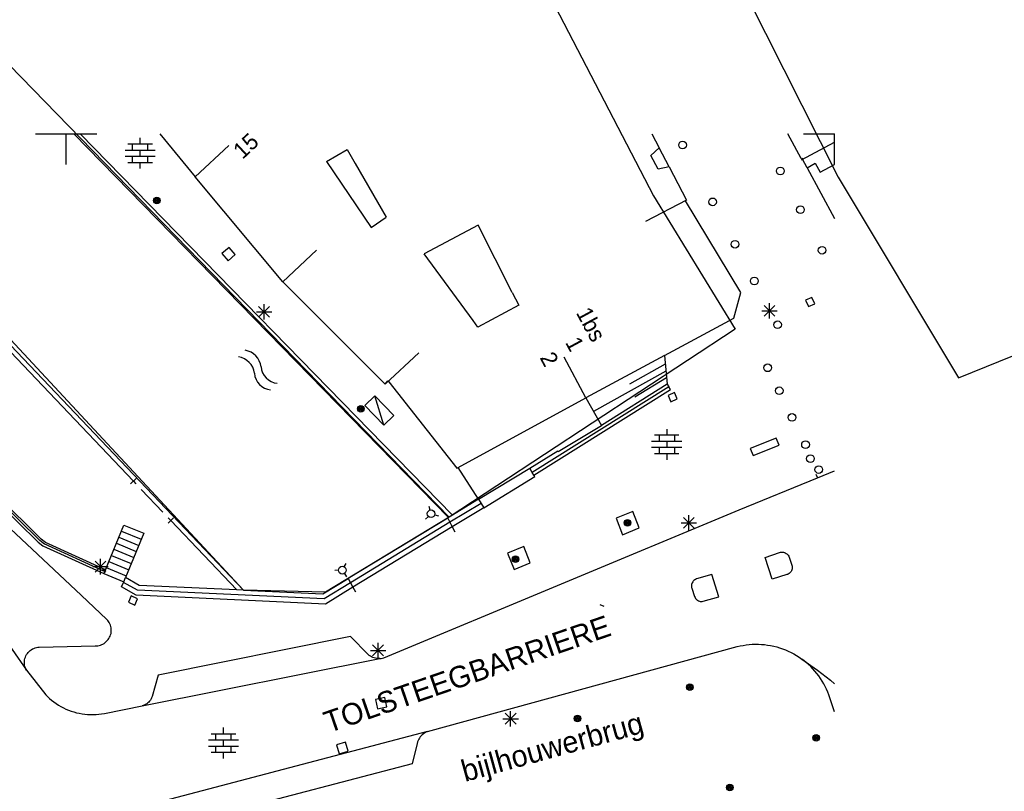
# Model space of a CAD drawing. Header units: millimetres. Extents: x 135944 to 142000, y 454200 to 456692.
# Tile 8 of 185: x 136897 to 136961, y 454857 to 454907. Entities that reach past the tile are written whole.
import ezdxf
from ezdxf.enums import TextEntityAlignment as Align

# ---------------------------------------------------------------- set-up
doc = ezdxf.new("R2010")
doc.units = ezdxf.units.MM
doc.layers.get('0').update_dxf_attribs({"color": 251})
doc.layers.add('TotaalGBKN2013X$0$Contouren', color=251, linetype='Continuous')
doc.styles.add('TotaalGBKN2013X$0$GBKN binnenstad 2009$0$Standard', font='txt')

msp = doc.modelspace()

# ---------------------------------------------------------------- linework, layer by layer
for p, q in [((136898, 454900), (136900, 454900)), ((136900, 454900), (136902, 454900)), ((136900, 454898), (136900, 454900)), ((136924.89, 454875.022), (136900.503, 454900)), ((136900.923, 454900), (136925.154, 454875.182)), ((136904.815, 454899.329), (136904.815, 454899.729)), ((136906.095, 454900), (136908.391, 454897.185)), ((136938.117, 454900), (136938.592, 454899.085)), ((136947.831, 454898.374), (136946.961, 454900)), ((136948, 454900), (136950, 454900)), ((136950, 454898), (136950, 454900)), ((136904.015, 454899.329), (136905.615, 454899.329)), ((136904.315, 454898.929), (136904.315, 454899.329)), ((136905.315, 454898.929), (136905.315, 454899.329)), ((136908.391, 454897.185), (136910.581, 454899.236)), ((136938.064, 454898.587), (136938.592, 454899.085)), ((136939.238, 454897.841), (136938.592, 454899.085)), ((136947.867, 454898.306), (136950, 454899.439)), ((136903.835, 454898.929), (136905.795, 454898.929)), ((136903.835, 454898.529), (136905.795, 454898.529)), ((136904.315, 454898.129), (136904.315, 454898.529)), ((136904.815, 454898.529), (136904.815, 454898.929)), ((136905.315, 454898.129), (136905.315, 454898.529)), ((136916.954, 454898.181), (136918.281, 454898.969)), ((136918.281, 454898.969), (136918.809, 454898.054)), ((136938.524, 454897.699), (136938.064, 454898.587)), ((136904.015, 454898.129), (136905.615, 454898.129)), ((136904.815, 454897.729), (136904.815, 454898.129)), ((136916.954, 454898.181), (136919.858, 454893.889)), ((136918.809, 454898.054), (136920.824, 454894.559)), ((136939.238, 454897.841), (136938.524, 454897.699)), ((136939.238, 454897.841), (136940.365, 454895.668)), ((136947.831, 454898.374), (136947.892, 454898.407)), ((136947.892, 454898.407), (136947.928, 454898.34)), ((136948.227, 454897.787), (136947.928, 454898.34)), ((136948.227, 454897.787), (136948.757, 454898.072)), ((136948.227, 454897.787), (136950, 454894.485)), ((136948.757, 454898.072), (136949.066, 454897.497)), ((136949.066, 454897.497), (136950, 454897.999)), ((136914.112, 454890.36), (136908.391, 454897.185)), ((136940.365, 454895.668), (136937.708, 454894.277)), ((136940.365, 454895.668), (136940.312, 454895.639)), ((136943.919, 454889.667), (136940.312, 454895.639)), ((136919.858, 454893.889), (136920.824, 454894.559)), ((136926.808, 454894.049), (136923.309, 454892.172)), ((136929.037, 454889.671), (136926.808, 454894.049)), ((136910.602, 454892.6), (136910.134, 454892.194)), ((136910.134, 454892.194), (136910.54, 454891.726)), ((136910.54, 454891.726), (136911.008, 454892.132)), ((136911.008, 454892.132), (136910.602, 454892.6)), ((136914.112, 454890.36), (136916.302, 454892.411)), ((136926.487, 454887.839), (136923.309, 454892.172)), ((136920.771, 454883.69), (136914.112, 454890.36)), ((136911.541, 454870.289), (136893.201, 454889.567)), ((136929.037, 454889.671), (136929.462, 454888.835)), ((136943.46, 454887.995), (136943.919, 454889.667)), ((136904.375, 454877.387), (136892.981, 454889.362)), ((136912.881, 454887.908), (136912.881, 454888.908)), ((136929.462, 454888.835), (136926.798, 454887.414)), ((136945.427, 454888.118), (136946.135, 454888.826)), ((136946.135, 454888.118), (136945.427, 454888.826)), ((136945.781, 454887.972), (136945.781, 454888.972)), ((136948.543, 454889.343), (136948.131, 454889.163)), ((136948.131, 454889.163), (136948.311, 454888.751)), ((136948.311, 454888.751), (136948.723, 454888.931)), ((136948.723, 454888.931), (136948.543, 454889.343)), ((136912.381, 454888.408), (136913.381, 454888.408)), ((136912.527, 454888.054), (136913.235, 454888.762)), ((136913.235, 454888.054), (136912.527, 454888.762)), ((136945.281, 454888.472), (136946.281, 454888.472)), ((136926.798, 454887.414), (136926.487, 454887.839)), ((136938.933, 454885.557), (136943.46, 454887.995)), ((136920.771, 454883.69), (136922.961, 454885.741)), ((136933.83, 454882.81), (136932.408, 454885.452)), ((136938.933, 454885.557), (136933.83, 454882.81)), ((136938.99, 454884.997), (136936.667, 454883.698)), ((136938.933, 454885.557), (136939.123, 454883.699)), ((136939.036, 454884.547), (136934.33, 454881.911)), ((136920.771, 454883.69), (136920.941, 454883.917)), ((136920.941, 454883.917), (136920.993, 454883.851)), ((136920.993, 454883.851), (136925.425, 454878.238)), ((136939.123, 454883.699), (136934.833, 454881.008)), ((136939.08, 454884.117), (136937.013, 454882.854)), ((136939.123, 454883.699), (136939.229, 454883.53)), ((136939.229, 454883.53), (136930.339, 454877.955)), ((136930.445, 454877.785), (136939.336, 454883.361)), ((136939.585, 454883.148), (136939.174, 454882.965)), ((136939.336, 454883.361), (136939.229, 454883.53)), ((136939.768, 454882.737), (136939.585, 454883.148)), ((136920.081, 454882.941), (136919.436, 454882.316)), ((136920.686, 454881.026), (136920.081, 454882.941)), ((136921.331, 454881.651), (136920.081, 454882.941)), ((136925.512, 454878.278), (136933.83, 454882.81)), ((136933.83, 454882.81), (136934.833, 454881.008)), ((136939.174, 454882.965), (136939.357, 454882.554)), ((136939.357, 454882.554), (136939.768, 454882.737)), ((136919.436, 454882.316), (136920.686, 454881.026)), ((136920.686, 454881.026), (136921.331, 454881.651)), ((136890.965, 454880.492), (136898.183, 454873.406)), ((136898.382, 454873.605), (136891.167, 454880.688)), ((136932.031, 454879.316), (136934.833, 454881.008)), ((136939.087, 454880.77), (136939.087, 454880.37)), ((136891.83, 454879.86), (136898.295, 454873.52)), ((136940.067, 454879.97), (136938.107, 454879.97)), ((136939.887, 454880.37), (136938.287, 454880.37)), ((136938.587, 454880.37), (136938.587, 454879.97)), ((136939.087, 454879.97), (136939.087, 454879.57)), ((136939.587, 454880.37), (136939.587, 454879.97)), ((136946.221, 454880.191), (136944.521, 454879.521)), ((136946.404, 454879.726), (136946.221, 454880.191)), ((136930.173, 454878.236), (136932.009, 454879.353)), ((136932.009, 454879.353), (136932.031, 454879.316)), ((136940.067, 454879.57), (136938.107, 454879.57)), ((136938.587, 454879.57), (136938.587, 454879.17)), ((136939.587, 454879.57), (136939.587, 454879.17)), ((136944.521, 454879.521), (136944.704, 454879.056)), ((136944.704, 454879.056), (136946.404, 454879.726)), ((136939.887, 454879.17), (136938.287, 454879.17)), ((136939.087, 454879.17), (136939.087, 454878.77)), ((136925.425, 454878.238), (136925.512, 454878.278)), ((136926.838, 454876.206), (136925.512, 454878.278)), ((136926.838, 454876.206), (136930.173, 454878.236)), ((136930.339, 454877.955), (136930.173, 454878.236)), ((136930.445, 454877.785), (136930.339, 454877.955)), ((136948.891, 454877.601), (136950, 454878.061)), ((136904.194, 454877.216), (136904.556, 454877.56)), ((136904.375, 454877.388), (136904.547, 454877.207)), ((136927.179, 454875.647), (136930.507, 454877.681)), ((136930.507, 454877.681), (136930.445, 454877.785)), ((136943.811, 454875.521), (136948.891, 454877.601)), ((136948.795, 454877.832), (136948.891, 454877.601)), ((136904.892, 454876.843), (136906.299, 454875.366)), ((136926.838, 454876.206), (136925.154, 454875.182)), ((136926.838, 454876.206), (136927.002, 454875.937)), ((136920.671, 454865.891), (136943.811, 454875.521)), ((136923.693, 454875.503), (136923.631, 454875.745)), ((136927.002, 454875.937), (136924.977, 454874.707)), ((136927.179, 454875.647), (136925.134, 454874.404)), ((136927.002, 454875.937), (136927.179, 454875.647)), ((136936.891, 454875.421), (136935.801, 454874.981)), ((136937.301, 454874.341), (136936.891, 454875.421)), ((136906.998, 454874.995), (136906.636, 454874.651)), ((136906.817, 454874.823), (136906.645, 454875.004)), ((136911.11, 454870.309), (136906.816, 454874.822)), ((136924.832, 454874.987), (136918.35, 454871.048)), ((136923.575, 454875.086), (136923.396, 454874.912)), ((136923.994, 454875.194), (136924.235, 454875.126)), ((136924.89, 454875.022), (136924.832, 454874.987)), ((136924.832, 454874.987), (136924.977, 454874.707)), ((136925.154, 454875.182), (136924.89, 454875.022)), ((136935.801, 454874.981), (136936.211, 454873.901)), ((136940.177, 454874.318), (136940.885, 454875.026)), ((136940.885, 454874.318), (136940.177, 454875.026)), ((136940.531, 454874.172), (136940.531, 454875.172)), ((136900.971, 454869.961), (136896.381, 454874.281)), ((136902.556, 454871.616), (136903.759, 454874.53)), ((136903.596, 454874.135), (136904.891, 454873.6)), ((136903.759, 454874.53), (136905.054, 454873.995)), ((136924.977, 454874.707), (136918.504, 454870.773)), ((136925.134, 454874.404), (136918.67, 454870.476)), ((136924.977, 454874.707), (136925.134, 454874.404)), ((136925.134, 454874.404), (136925.293, 454874.097)), ((136936.211, 454873.901), (136937.301, 454874.341)), ((136940.031, 454874.672), (136941.031, 454874.672)), ((136898.279, 454873.534), (136898.583, 454873.306)), ((136898.295, 454873.52), (136898.279, 454873.534)), ((136898.653, 454873.402), (136898.382, 454873.605)), ((136903.433, 454873.739), (136904.728, 454873.204)), ((136905.054, 454873.995), (136903.864, 454871.112)), ((136898.183, 454873.406), (136898.487, 454873.178)), ((136898.487, 454873.178), (136902.452, 454871.365)), ((136898.554, 454873.324), (136902.511, 454871.514)), ((136898.583, 454873.306), (136898.554, 454873.324)), ((136902.556, 454871.616), (136898.653, 454873.402)), ((136903.106, 454872.948), (136904.401, 454872.413)), ((136903.269, 454873.344), (136904.564, 454872.809)), ((136929.781, 454873.131), (136928.721, 454872.691)), ((136930.211, 454872.071), (136929.781, 454873.131)), ((136901.887, 454871.466), (136902.595, 454872.174)), ((136902.595, 454871.466), (136901.887, 454872.174)), ((136902.241, 454871.32), (136902.241, 454872.32)), ((136902.779, 454872.157), (136904.074, 454871.622)), ((136902.943, 454872.552), (136904.238, 454872.017)), ((136928.721, 454872.691), (136929.151, 454871.631)), ((136945.497, 454872.415), (136946.431, 454872.741)), ((136945.951, 454871.001), (136945.497, 454872.415)), ((136946.431, 454872.741), (136946.493, 454872.757)), ((136946.493, 454872.757), (136946.556, 454872.765)), ((136946.556, 454872.765), (136946.62, 454872.765)), ((136946.62, 454872.765), (136946.683, 454872.757)), ((136946.683, 454872.757), (136946.745, 454872.741)), ((136946.745, 454872.741), (136946.805, 454872.718)), ((136946.805, 454872.718), (136946.861, 454872.687)), ((136946.861, 454872.687), (136946.912, 454872.65)), ((136946.912, 454872.65), (136946.959, 454872.607)), ((136946.959, 454872.607), (136947, 454872.558)), ((136947, 454872.558), (136947.034, 454872.504)), ((136947.034, 454872.504), (136947.062, 454872.446)), ((136947.062, 454872.446), (136947.231, 454871.921)), ((136901.741, 454871.82), (136902.741, 454871.82)), ((136902.556, 454871.616), (136902.452, 454871.365)), ((136902.616, 454871.761), (136903.911, 454871.226)), ((136917.727, 454871.587), (136917.478, 454871.581)), ((136918.097, 454871.811), (136918.216, 454872.03)), ((136929.151, 454871.631), (136930.211, 454872.071)), ((136947.21, 454871.557), (136947.18, 454871.503)), ((136947.233, 454871.615), (136947.21, 454871.557)), ((136947.231, 454871.921), (136947.247, 454871.861)), ((136947.249, 454871.675), (136947.233, 454871.615)), ((136947.247, 454871.861), (136947.256, 454871.799)), ((136947.256, 454871.737), (136947.249, 454871.675)), ((136947.256, 454871.799), (136947.256, 454871.737)), ((136892.934, 454871.468), (136897.418, 454865.078)), ((136902.452, 454871.365), (136903.747, 454870.83)), ((136903.747, 454870.83), (136903.864, 454871.112)), ((136904.745, 454870.601), (136903.864, 454871.112)), ((136916.711, 454870.052), (136918.35, 454871.048)), ((136918.107, 454871.378), (136918.237, 454871.165)), ((136918.35, 454871.048), (136918.504, 454870.773)), ((136940.818, 454870.879), (136940.78, 454870.83)), ((136940.861, 454870.924), (136940.818, 454870.879)), ((136940.911, 454870.962), (136940.861, 454870.924)), ((136940.964, 454870.994), (136940.911, 454870.962)), ((136941.022, 454871.019), (136940.964, 454870.994)), ((136942.021, 454871.301), (136941.022, 454871.019)), ((136942.471, 454869.861), (136942.021, 454871.301)), ((136946.911, 454871.301), (136945.951, 454871.001)), ((136946.942, 454871.311), (136946.911, 454871.301)), ((136946.998, 454871.337), (136946.942, 454871.311)), ((136947.051, 454871.369), (136946.998, 454871.337)), ((136947.1, 454871.408), (136947.051, 454871.369)), ((136947.143, 454871.453), (136947.1, 454871.408)), ((136947.18, 454871.503), (136947.143, 454871.453)), ((136903.609, 454870.504), (136903.731, 454870.792)), ((136904.555, 454869.955), (136903.609, 454870.504)), ((136904.654, 454870.29), (136903.731, 454870.792)), ((136916.793, 454869.733), (136904.654, 454870.29)), ((136911.11, 454870.309), (136904.745, 454870.601)), ((136911.541, 454870.289), (136911.11, 454870.309)), ((136911.541, 454870.289), (136916.711, 454870.052)), ((136918.504, 454870.773), (136916.793, 454869.733)), ((136918.67, 454870.476), (136916.881, 454869.389)), ((136918.504, 454870.773), (136918.67, 454870.476)), ((136918.67, 454870.476), (136918.839, 454870.174)), ((136940.708, 454870.658), (136940.699, 454870.596)), ((136940.699, 454870.596), (136940.699, 454870.534)), ((136940.699, 454870.534), (136940.706, 454870.472)), ((136940.706, 454870.472), (136940.721, 454870.411)), ((136940.724, 454870.718), (136940.708, 454870.658)), ((136940.721, 454870.411), (136940.902, 454869.868)), ((136940.748, 454870.776), (136940.724, 454870.718)), ((136940.78, 454870.83), (136940.748, 454870.776)), ((136902.651, 454868.391), (136900.971, 454869.961)), ((136904.241, 454869.913), (136904.054, 454869.504)), ((136904.65, 454869.726), (136904.241, 454869.913)), ((136904.463, 454869.317), (136904.65, 454869.726)), ((136916.881, 454869.389), (136904.555, 454869.955)), ((136940.902, 454869.868), (136940.929, 454869.811)), ((136940.929, 454869.811), (136940.962, 454869.758)), ((136940.962, 454869.758), (136941.002, 454869.71)), ((136941.002, 454869.71), (136941.048, 454869.667)), ((136941.048, 454869.667), (136941.099, 454869.63)), ((136941.099, 454869.63), (136941.154, 454869.6)), ((136941.154, 454869.6), (136941.212, 454869.577)), ((136941.46, 454869.564), (136942.471, 454869.861)), ((136904.054, 454869.504), (136904.463, 454869.317)), ((136935.025, 454869.223), (136934.762, 454869.336)), ((136941.212, 454869.577), (136941.273, 454869.562)), ((136941.273, 454869.562), (136941.336, 454869.555)), ((136941.336, 454869.555), (136941.398, 454869.556)), ((136941.398, 454869.556), (136941.46, 454869.564)), ((136902.711, 454868.324), (136902.651, 454868.391)), ((136902.765, 454868.252), (136902.711, 454868.324)), ((136902.812, 454868.176), (136902.765, 454868.252)), ((136902.853, 454868.095), (136902.812, 454868.176)), ((136902.886, 454868.012), (136902.853, 454868.095)), ((136902.911, 454867.926), (136902.886, 454868.012)), ((136902.929, 454867.837), (136902.911, 454867.926)), ((136902.939, 454867.748), (136902.929, 454867.837)), ((136902.941, 454867.658), (136902.939, 454867.748)), ((136902.68, 454867.004), (136902.737, 454867.073)), ((136902.737, 454867.073), (136902.788, 454867.147)), ((136902.788, 454867.147), (136902.832, 454867.225)), ((136902.832, 454867.225), (136902.869, 454867.307)), ((136902.869, 454867.307), (136902.899, 454867.392)), ((136902.899, 454867.392), (136902.921, 454867.48)), ((136902.921, 454867.48), (136902.935, 454867.568)), ((136902.935, 454867.568), (136902.941, 454867.658)), ((136918.501, 454867.271), (136906, 454864.751)), ((136919.661, 454866.101), (136918.501, 454867.271)), ((136897.663, 454866.363), (136897.736, 454866.416)), ((136897.736, 454866.416), (136897.813, 454866.462)), ((136897.813, 454866.462), (136897.893, 454866.501)), ((136897.893, 454866.501), (136897.977, 454866.533)), ((136897.977, 454866.533), (136898.064, 454866.557)), ((136898.064, 454866.557), (136898.152, 454866.573)), ((136898.152, 454866.573), (136898.241, 454866.581)), ((136898.241, 454866.581), (136901.901, 454866.671)), ((136901.901, 454866.671), (136901.965, 454866.671)), ((136901.965, 454866.671), (136902.055, 454866.678)), ((136902.055, 454866.678), (136902.144, 454866.693)), ((136902.144, 454866.693), (136902.231, 454866.716)), ((136902.231, 454866.716), (136902.315, 454866.747)), ((136902.315, 454866.747), (136902.397, 454866.785)), ((136902.397, 454866.785), (136902.475, 454866.83)), ((136902.475, 454866.83), (136902.548, 454866.882)), ((136902.548, 454866.882), (136902.617, 454866.94)), ((136902.617, 454866.94), (136902.68, 454867.004)), ((136919.947, 454866.018), (136920.655, 454866.726)), ((136920.655, 454866.018), (136919.947, 454866.726)), ((136920.301, 454865.872), (136920.301, 454866.872)), ((136923.521, 454861.091), (136943.664, 454866.615)), ((136943.664, 454866.615), (136943.86, 454866.661)), ((136943.86, 454866.661), (136944.057, 454866.699)), ((136944.057, 454866.699), (136944.255, 454866.729)), ((136944.255, 454866.729), (136944.454, 454866.752)), ((136944.454, 454866.752), (136944.655, 454866.766)), ((136944.655, 454866.766), (136944.855, 454866.773)), ((136944.855, 454866.773), (136945.056, 454866.771)), ((136945.056, 454866.771), (136945.256, 454866.761)), ((136945.256, 454866.761), (136945.456, 454866.744)), ((136945.456, 454866.744), (136945.655, 454866.718)), ((136945.655, 454866.718), (136945.853, 454866.685)), ((136945.853, 454866.685), (136946.049, 454866.644)), ((136946.049, 454866.644), (136946.244, 454866.595)), ((136946.244, 454866.595), (136946.437, 454866.538)), ((136946.437, 454866.538), (136946.627, 454866.473)), ((136946.627, 454866.473), (136946.814, 454866.402)), ((136946.814, 454866.402), (136946.998, 454866.322)), ((136897.289, 454865.673), (136897.302, 454865.762)), ((136897.302, 454865.762), (136897.322, 454865.849)), ((136897.322, 454865.849), (136897.35, 454865.934)), ((136897.35, 454865.934), (136897.386, 454866.016)), ((136897.386, 454866.016), (136897.428, 454866.095)), ((136897.428, 454866.095), (136897.478, 454866.17)), ((136897.478, 454866.17), (136897.534, 454866.24)), ((136897.534, 454866.24), (136897.596, 454866.305)), ((136897.596, 454866.305), (136897.663, 454866.363)), ((136904.94, 454862.758), (136920.41, 454865.839)), ((136919.729, 454866.045), (136919.661, 454866.101)), ((136919.803, 454865.994), (136919.729, 454866.045)), ((136919.801, 454866.372), (136920.801, 454866.372)), ((136919.881, 454865.949), (136919.803, 454865.994)), ((136919.964, 454865.912), (136919.881, 454865.949)), ((136920.049, 454865.882), (136919.964, 454865.912)), ((136920.136, 454865.859), (136920.049, 454865.882)), ((136920.225, 454865.845), (136920.136, 454865.859)), ((136920.315, 454865.838), (136920.225, 454865.845)), ((136920.41, 454865.839), (136920.315, 454865.838)), ((136920.41, 454865.839), (136920.496, 454865.849)), ((136920.496, 454865.849), (136920.584, 454865.866)), ((136920.584, 454865.866), (136920.671, 454865.891)), ((136946.998, 454866.322), (136947.179, 454866.236)), ((136947.179, 454866.236), (136947.357, 454866.142)), ((136947.357, 454866.142), (136947.53, 454866.041)), ((136947.53, 454866.041), (136947.7, 454865.933)), ((136947.7, 454865.933), (136947.891, 454865.8)), ((136948.008, 454865.712), (136947.891, 454865.8)), ((136947.891, 454865.8), (136948.891, 454865.091)), ((136897.285, 454865.584), (136897.289, 454865.673)), ((136897.288, 454865.494), (136897.285, 454865.584)), ((136897.3, 454865.405), (136897.288, 454865.494)), ((136897.319, 454865.318), (136897.3, 454865.405)), ((136897.346, 454865.232), (136897.319, 454865.318)), ((136897.381, 454865.15), (136897.346, 454865.232)), ((136897.418, 454865.078), (136897.381, 454865.15)), ((136948.164, 454865.586), (136948.008, 454865.712)), ((136948.315, 454865.453), (136948.164, 454865.586)), ((136948.46, 454865.315), (136948.315, 454865.453)), ((136948.6, 454865.17), (136948.46, 454865.315)), ((136948.734, 454865.021), (136948.6, 454865.17)), ((136897.418, 454865.078), (136898.681, 454863.471)), ((136906, 454864.751), (136905.591, 454863.371)), ((136948.862, 454864.866), (136948.734, 454865.021)), ((136948.984, 454864.706), (136948.862, 454864.866)), ((136948.891, 454865.091), (136949.748, 454864.423)), ((136949.099, 454864.542), (136948.984, 454864.706)), ((136949.208, 454864.373), (136949.099, 454864.542)), ((136949.309, 454864.2), (136949.208, 454864.373)), ((136949.404, 454864.023), (136949.309, 454864.2)), ((136949.492, 454863.842), (136949.404, 454864.023)), ((136949.572, 454863.658), (136949.492, 454863.842)), ((136949.748, 454864.423), (136950, 454864.199)), ((136898.681, 454863.471), (136898.785, 454863.366)), ((136898.785, 454863.366), (136898.919, 454863.242)), ((136898.919, 454863.242), (136899.058, 454863.124)), ((136905.526, 454863.214), (136905.483, 454863.141)), ((136905.562, 454863.291), (136905.526, 454863.214)), ((136905.591, 454863.371), (136905.562, 454863.291)), ((136920.744, 454863.297), (136920.138, 454863.165)), ((136920.876, 454862.691), (136920.744, 454863.297)), ((136949.645, 454863.471), (136949.572, 454863.658)), ((136949.711, 454863.281), (136949.645, 454863.471)), ((136950, 454862.38), (136949.711, 454863.281)), ((136899.058, 454863.124), (136899.203, 454863.012)), ((136899.203, 454863.012), (136899.352, 454862.907)), ((136899.352, 454862.907), (136899.505, 454862.808)), ((136899.505, 454862.808), (136899.663, 454862.716)), ((136899.663, 454862.716), (136899.825, 454862.631)), ((136899.825, 454862.631), (136899.99, 454862.553)), ((136899.99, 454862.553), (136900.158, 454862.482)), ((136902.491, 454862.271), (136904.94, 454862.758)), ((136905.022, 454862.782), (136904.94, 454862.758)), ((136905.101, 454862.813), (136905.022, 454862.782)), ((136905.177, 454862.852), (136905.101, 454862.813)), ((136905.248, 454862.898), (136905.177, 454862.852)), ((136905.315, 454862.95), (136905.248, 454862.898)), ((136905.377, 454863.008), (136905.315, 454862.95)), ((136905.433, 454863.072), (136905.377, 454863.008)), ((136905.483, 454863.141), (136905.433, 454863.072)), ((136920.138, 454863.165), (136920.27, 454862.559)), ((136920.27, 454862.559), (136920.876, 454862.691)), ((136900.158, 454862.482), (136900.33, 454862.419)), ((136900.33, 454862.419), (136900.504, 454862.363)), ((136900.504, 454862.363), (136900.68, 454862.316)), ((136900.68, 454862.316), (136900.858, 454862.275)), ((136900.858, 454862.275), (136901.038, 454862.243)), ((136901.038, 454862.243), (136901.219, 454862.219)), ((136901.219, 454862.219), (136901.401, 454862.202)), ((136901.401, 454862.202), (136901.583, 454862.194)), ((136901.583, 454862.194), (136901.766, 454862.193)), ((136901.766, 454862.193), (136901.948, 454862.201)), ((136901.948, 454862.201), (136902.13, 454862.216)), ((136902.13, 454862.216), (136902.311, 454862.24)), ((136902.311, 454862.24), (136902.491, 454862.271)), ((136928.431, 454861.922), (136929.431, 454861.922)), ((136928.577, 454861.568), (136929.285, 454862.276)), ((136929.285, 454861.568), (136928.577, 454862.276)), ((136928.931, 454861.422), (136928.931, 454862.422)), ((136910.242, 454860.943), (136910.242, 454861.343)), ((136923.521, 454861.091), (136899.811, 454854.861)), ((136909.442, 454860.943), (136911.042, 454860.943)), ((136909.742, 454860.543), (136909.742, 454860.943)), ((136910.742, 454860.543), (136910.742, 454860.943)), ((136922.997, 454860.664), (136922.95, 454860.583)), ((136923.051, 454860.74), (136922.997, 454860.664)), ((136923.111, 454860.812), (136923.051, 454860.74)), ((136923.178, 454860.878), (136923.111, 454860.812)), ((136923.249, 454860.938), (136923.178, 454860.878)), ((136923.326, 454860.992), (136923.249, 454860.938)), ((136923.407, 454861.039), (136923.326, 454860.992)), ((136923.491, 454861.079), (136923.407, 454861.039)), ((136923.521, 454861.091), (136923.491, 454861.079)), ((136909.262, 454860.543), (136911.222, 454860.543)), ((136909.262, 454860.143), (136911.222, 454860.143)), ((136909.742, 454859.743), (136909.742, 454860.143)), ((136910.242, 454860.143), (136910.242, 454860.543)), ((136910.742, 454859.743), (136910.742, 454860.143)), ((136918.187, 454860.403), (136917.592, 454860.228)), ((136917.592, 454860.228), (136917.767, 454859.633)), ((136918.362, 454859.808), (136918.187, 454860.403)), ((136922.851, 454860.321), (136922.521, 454858.991)), ((136922.876, 454860.411), (136922.851, 454860.321)), ((136922.909, 454860.499), (136922.876, 454860.411)), ((136922.95, 454860.583), (136922.909, 454860.499)), ((136909.442, 454859.743), (136911.042, 454859.743)), ((136910.242, 454859.343), (136910.242, 454859.743)), ((136917.767, 454859.633), (136918.362, 454859.808)), ((136922.521, 454858.991), (136905.901, 454854.651))]:
    msp.add_line(p, q)
for centre, radius in [((136940.122, 454899.262), 0.25), ((136946.482, 454897.572), 0.25), ((136905.905, 454895.652), 0.215), ((136905.905, 454895.652), 0.155), ((136905.905, 454895.652), 0.095), ((136905.905, 454895.652), 0.035), ((136942.072, 454895.562), 0.25), ((136947.792, 454895.052), 0.25), ((136943.532, 454892.802), 0.25), ((136949.202, 454892.412), 0.25), ((136944.792, 454890.412), 0.25), ((136946.302, 454887.562), 0.25), ((136945.661, 454884.761), 0.25), ((136946.411, 454883.271), 0.25), ((136919.175, 454882.094), 0.215), ((136919.175, 454882.094), 0.155), ((136919.175, 454882.094), 0.095), ((136919.175, 454882.094), 0.035), ((136947.242, 454881.531), 0.25), ((136948.121, 454879.761), 0.25), ((136948.441, 454878.851), 0.25), ((136948.981, 454878.141), 0.25), ((136923.754, 454875.261), 0.25), ((136936.531, 454874.672), 0.215), ((136936.531, 454874.672), 0.155), ((136936.531, 454874.672), 0.095), ((136936.531, 454874.672), 0.035), ((136929.241, 454872.312), 0.215), ((136929.241, 454872.312), 0.155), ((136929.241, 454872.312), 0.095), ((136929.241, 454872.312), 0.035), ((136917.977, 454871.592), 0.25), ((136940.591, 454863.982), 0.215), ((136940.591, 454863.982), 0.155), ((136940.591, 454863.982), 0.095), ((136940.591, 454863.982), 0.035), ((136933.281, 454861.942), 0.215), ((136933.281, 454861.942), 0.155), ((136933.281, 454861.942), 0.095), ((136933.281, 454861.942), 0.035), ((136948.811, 454860.682), 0.215), ((136948.811, 454860.682), 0.155), ((136948.811, 454860.682), 0.095), ((136948.811, 454860.682), 0.035), ((136943.191, 454857.452), 0.215), ((136943.191, 454857.452), 0.155), ((136943.191, 454857.452), 0.095), ((136943.191, 454857.452), 0.035)]:
    msp.add_circle(centre, radius)
for centre, radius, start, end in [((136911.456, 454884.676), 1.24, 7.10796, 80.86201), ((136911.026, 454884.257), 1.24, 7.10796, 80.86201), ((136913.427, 454884.503), 1.174, 184.52554, 264.358), ((136913.857, 454884.922), 1.174, 184.52554, 264.358)]:
    msp.add_arc(centre, radius, start, end)
at = {"layer": 'TotaalGBKN2013X$0$Contouren'}
for p, q in [((136940.443, 454916.605), (136950.239, 454897.165)), ((136924.936, 454875.052), (136888.881, 454912.086)), ((136930.781, 454910.313), (136938.228, 454895.964)), ((136958.074, 454884.12), (136993.751, 454898.585)), ((136911.541, 454870.292), (136885.388, 454898.407)), ((136950.239, 454897.165), (136958.074, 454884.12)), ((136938.228, 454895.964), (136943.545, 454887.287)), ((136943.545, 454887.287), (136924.936, 454875.052)), ((136924.936, 454875.052), (136916.881, 454870.156)), ((136916.881, 454870.156), (136911.541, 454870.292))]:
    msp.add_line(p, q, dxfattribs=at)

# ---------------------------------------------------------------- texts
at = {"style": 'TotaalGBKN2013X$0$GBKN binnenstad 2009$0$Standard'}
msp.add_text('15', height=1.054, rotation=43.1256, dxfattribs=at).set_placement((136911.121, 454898.675), align=Align.MIDDLE_LEFT)
for s, rotation, p in [('1bs', 298.3013, (136934.702, 454886.594)), ('1', 298.2974, (136933.296, 454885.972)), ('2', 298.3013, (136931.636, 454884.986))]:
    msp.add_text(s, height=1.054, rotation=rotation, dxfattribs=at).set_placement(p, align=Align.MIDDLE_RIGHT)
for s, rotation, p in [('TOLSTEEGBARRIERE', 19.04757, (136917.083, 454860.98)), ('bijlhouwerbrug', 15.38383, (136925.951, 454857.804))]:
    msp.add_text(s, height=1.4, rotation=rotation, dxfattribs=at).set_placement(p)

doc.saveas('drawing.dxf')
